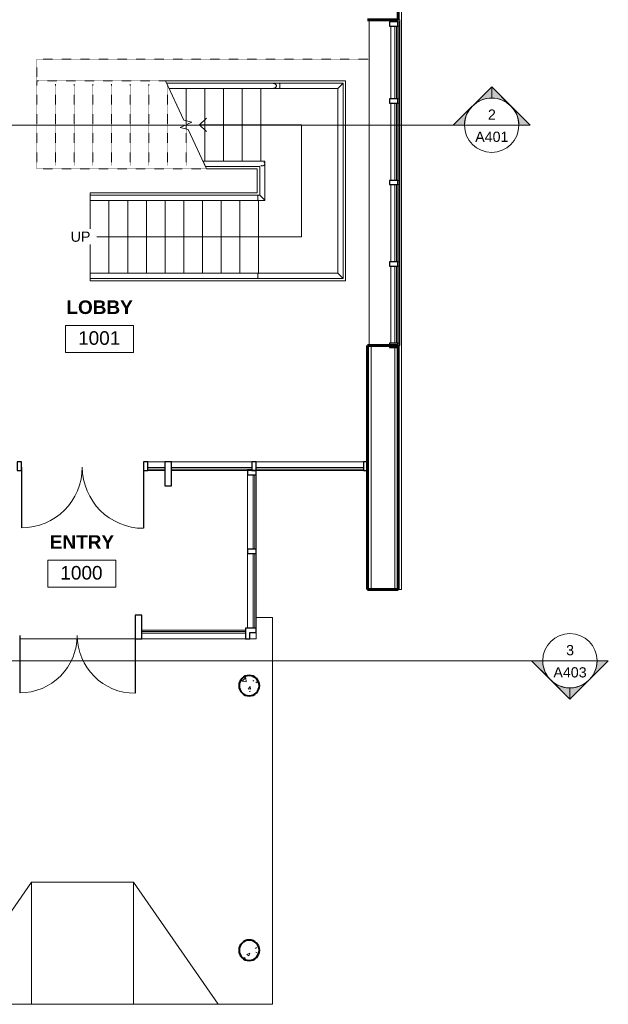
# Model space of a CAD drawing. Header units: inches. Extents: x -1969 to 2015, y -1363 to 1657.
# Tile 29 of 32: x 659 to 1006, y -768 to -187. Entities that reach past the tile are written whole.
import ezdxf

# ---------------------------------------------------------------- set-up
doc = ezdxf.new("R2010")
doc.units = ezdxf.units.IN
doc.header["$MEASUREMENT"] = 0
doc.linetypes.add('Overhead 1_16_', pattern=[0.101562, 0.0625, -0.039062])
for name, color, linetype, lineweight in [('A-AREA-IDEN', 2, 'Continuous', 9), ('A-DOOR', 31, 'Continuous', 18), ('A-FLOR', 192, 'Continuous', 18), ('A-FLOR-HRAL', 11, 'Continuous', 9), ('A-FLOR-OVHD', 1, 'Overhead 1_16_', 9), ('A-GLAZ-CURT', 52, 'Continuous', 9), ('A-GLAZ-CWMG', 51, 'Continuous', 9), ('A-ROOF', 132, 'Continuous', 18), ('G-ANNO-SYMB', 111, 'Continuous', 9), ('S-COLS', 52, 'Continuous', 9), ('S-STRS', 31, 'Continuous', 9), ('S-STRS-ANNO', 31, 'Continuous', 9), ('S-STRS-IDEN', 31, 'Continuous', 9), ('S-STRS-MBND', 31, 'Overhead 1_16_', 9)]:
    doc.layers.add(name, color=color, linetype=linetype, lineweight=lineweight)
doc.styles.add('Arial', font='arial.ttf', dxfattribs={"height": 6})
doc.styles.add('Arial_1', font='arial.ttf', dxfattribs={"height": 8})
doc.styles.add('Arial_B', font='arialbd.ttf', dxfattribs={"height": 8})

# ---------------------------------------------------------------- blocks, each defined once
blk = doc.blocks.new('Top Rail Type - Top Rail_Internal_-516724-GROUND FLOOR')
at = {"layer": 'A-FLOR-HRAL'}
for p, q in [((811.79, -224.84), (807.94, -224.84)), ((849.29, -224.84), (811.79, -224.84)), ((849.29, -339.84), (849.29, -224.84)), ((807.94, -227.84), (811.79, -227.84)), ((811.79, -227.84), (846.29, -227.84)), ((846.29, -227.84), (846.29, -336.84)), ((799.4, -336.84), (700.4, -336.84)), ((700.4, -339.84), (799.4, -339.84)), ((846.29, -336.84), (799.4, -336.84)), ((799.4, -339.84), (849.29, -339.84))]:
    blk.add_line(p, q, dxfattribs=at)
for points, knots in [([(807.94, -227.84), (808.04, -227.84), (808.26, -227.83), (808.57, -227.77), (808.82, -227.7), (809.02, -227.63), (809.14, -227.57), (809.23, -227.52), (809.32, -227.47), (809.43, -227.39), (809.54, -227.31), (809.62, -227.24), (809.67, -227.19), (809.72, -227.13), (809.79, -227.05), (809.87, -226.93), (809.95, -226.79), (809.99, -226.67), (810.01, -226.57), (810.03, -226.47), (810.04, -226.33), (810.03, -226.2), (810.01, -226.1), (809.99, -226), (809.95, -225.88), (809.87, -225.74), (809.79, -225.63), (809.72, -225.54), (809.66, -225.47), (809.59, -225.4), (809.47, -225.3), (809.33, -225.21), (809.21, -225.14), (809.14, -225.11), (809.04, -225.05), (808.87, -224.99), (808.64, -224.92), (808.34, -224.85), (808.1, -224.84), (807.94, -224.84)], [0, 0, 0, 0, 0.055556, 0.111111, 0.166667, 0.194444, 0.222222, 0.236111, 0.25, 0.277778, 0.305556, 0.319444, 0.333333, 0.347222, 0.361111, 0.388889, 0.416667, 0.444444, 0.458333, 0.472222, 0.5, 0.527778, 0.541667, 0.555556, 0.583333, 0.611111, 0.638889, 0.652778, 0.666667, 0.6875, 0.708333, 0.75, 0.770833, 0.78125, 0.791667, 0.833333, 0.875, 0.916667, 1, 1, 1, 1]), ([(811.79, -224.84), (811.81, -224.84), (811.86, -224.86), (811.92, -224.96), (811.98, -225.11), (812.05, -225.4), (812.11, -225.86), (812.12, -226.47), (812.08, -227.03), (812.01, -227.48), (811.91, -227.77), (811.83, -227.84), (811.79, -227.84)], [0, 0, 0, 0, 0.066667, 0.133333, 0.2, 0.266667, 0.4, 0.533333, 0.65, 0.766667, 0.883333, 1, 1, 1, 1]), ([(849.29, -224.84), (849.29, -224.84), (849.27, -224.86), (849.17, -224.96), (849.04, -225.09), (848.9, -225.22), (848.79, -225.33), (848.67, -225.45), (848.54, -225.58), (848.4, -225.72), (848.25, -225.87), (848.1, -226.02), (847.94, -226.18), (847.79, -226.34), (847.63, -226.49), (847.48, -226.65), (847.32, -226.8), (847.18, -226.95), (847.04, -227.09), (846.9, -227.22), (846.78, -227.34), (846.67, -227.45), (846.54, -227.58), (846.41, -227.72), (846.31, -227.81), (846.29, -227.84), (846.29, -227.84)], [0, 0, 0, 0, 0.066667, 0.133333, 0.2, 0.233333, 0.266667, 0.3, 0.333333, 0.366667, 0.4, 0.433333, 0.466667, 0.5, 0.533333, 0.566667, 0.6, 0.633333, 0.666667, 0.7, 0.733333, 0.766667, 0.8, 0.866667, 0.933333, 1, 1, 1, 1]), ([(700.4, -339.84), (700.4, -339.84), (700.4, -339.81), (700.4, -339.68), (700.4, -339.37), (700.4, -338.81), (700.4, -338.2), (700.4, -337.64), (700.4, -337.2), (700.4, -336.95), (700.4, -336.85), (700.4, -336.84), (700.4, -336.84)], [0, 0, 0, 0, 0.066667, 0.133333, 0.266667, 0.4, 0.533333, 0.65, 0.766667, 0.883333, 0.941667, 1, 1, 1, 1]), ([(799.4, -339.84), (799.38, -339.84), (799.33, -339.81), (799.27, -339.72), (799.21, -339.56), (799.14, -339.28), (799.08, -338.81), (799.07, -338.2), (799.1, -337.64), (799.18, -337.2), (799.28, -336.9), (799.36, -336.84), (799.4, -336.84)], [0, 0, 0, 0, 0.066667, 0.133333, 0.2, 0.266667, 0.4, 0.533333, 0.65, 0.766667, 0.883333, 1, 1, 1, 1]), ([(849.29, -339.84), (849.29, -339.84), (849.27, -339.81), (849.17, -339.72), (849.04, -339.58), (848.9, -339.45), (848.79, -339.34), (848.67, -339.22), (848.54, -339.09), (848.4, -338.95), (848.25, -338.8), (848.1, -338.65), (847.94, -338.49), (847.79, -338.34), (847.63, -338.18), (847.48, -338.02), (847.32, -337.87), (847.18, -337.72), (847.04, -337.58), (846.9, -337.45), (846.78, -337.33), (846.67, -337.22), (846.54, -337.09), (846.41, -336.96), (846.31, -336.86), (846.29, -336.84), (846.29, -336.84)], [0, 0, 0, 0, 0.066667, 0.133333, 0.2, 0.233333, 0.266667, 0.3, 0.333333, 0.366667, 0.4, 0.433333, 0.466667, 0.5, 0.533333, 0.566667, 0.6, 0.633333, 0.666667, 0.7, 0.733333, 0.766667, 0.8, 0.866667, 0.933333, 1, 1, 1, 1])]:
    blk.add_open_spline(points, degree=3, knots=knots, dxfattribs=at)
blk = doc.blocks.new('Top Rail Type - Top Rail_Internal_-V21-GROUND FLOOR')
at = {"layer": 'A-FLOR-HRAL'}
for p, q in [((745.35, -224.81), (746.77, -227.86)), ((811.79, -224.81), (745.35, -224.81)), ((849.31, -224.81), (811.79, -224.81)), ((849.31, -339.86), (849.31, -224.81)), ((811.79, -227.86), (746.77, -227.86)), ((846.26, -227.86), (811.79, -227.86)), ((846.26, -336.81), (846.26, -227.86)), ((700.4, -336.81), (799.4, -336.81)), ((700.4, -339.86), (799.4, -339.86)), ((799.4, -336.81), (846.26, -336.81)), ((799.4, -339.86), (849.31, -339.86))]:
    blk.add_line(p, q, dxfattribs=at)
blk = doc.blocks.new('Top Rail Type - Top Rail_Internal_-516739-GROUND FLOOR')
at = {"layer": 'A-FLOR-HRAL'}
for p, q in [((803.29, -293.84), (803.29, -272.34)), ((800.29, -273.84), (800.29, -290.84)), ((799.4, -290.84), (700.4, -290.84)), ((700.4, -293.84), (799.4, -293.84)), ((800.29, -290.84), (799.4, -290.84)), ((799.4, -293.84), (803.29, -293.84))]:
    blk.add_line(p, q, dxfattribs=at)
at = {"layer": 'A-FLOR-HRAL', "flags": 128}
for points in [[(800.89, -273.24), (801.04, -273.31), (801.32, -273.41), (801.63, -273.45), (801.94, -273.45), (802.25, -273.41), (802.54, -273.31), (802.79, -273.17), (803, -273), (803.16, -272.79), (803.25, -272.57), (803.29, -272.34)], [(802.69, -271.44), (802.79, -271.5), (803, -271.67), (803.16, -271.88), (803.25, -272.1), (803.29, -272.34)]]:
    blk.add_lwpolyline(points, dxfattribs=at)
at = {"layer": 'A-FLOR-HRAL'}
for points, knots in [([(700.4, -293.84), (700.4, -293.84), (700.4, -293.81), (700.4, -293.68), (700.4, -293.37), (700.4, -292.81), (700.4, -292.2), (700.4, -291.64), (700.4, -291.2), (700.4, -290.95), (700.4, -290.85), (700.4, -290.84), (700.4, -290.84)], [0, 0, 0, 0, 0.066667, 0.133333, 0.266667, 0.4, 0.533333, 0.65, 0.766667, 0.883333, 0.941667, 1, 1, 1, 1]), ([(799.4, -293.84), (799.38, -293.84), (799.33, -293.81), (799.27, -293.72), (799.21, -293.56), (799.14, -293.28), (799.08, -292.81), (799.07, -292.2), (799.1, -291.64), (799.18, -291.2), (799.28, -290.9), (799.36, -290.84), (799.4, -290.84)], [0, 0, 0, 0, 0.066667, 0.133333, 0.2, 0.266667, 0.4, 0.533333, 0.65, 0.766667, 0.883333, 1, 1, 1, 1]), ([(803.29, -293.84), (803.29, -293.84), (803.27, -293.81), (803.17, -293.72), (803.04, -293.58), (802.9, -293.45), (802.79, -293.34), (802.67, -293.22), (802.54, -293.09), (802.4, -292.95), (802.25, -292.8), (802.1, -292.65), (801.94, -292.49), (801.79, -292.34), (801.63, -292.18), (801.48, -292.02), (801.32, -291.87), (801.18, -291.72), (801.04, -291.58), (800.9, -291.45), (800.78, -291.33), (800.67, -291.22), (800.54, -291.09), (800.41, -290.96), (800.31, -290.86), (800.29, -290.84), (800.29, -290.84)], [0, 0, 0, 0, 0.066667, 0.133333, 0.2, 0.233333, 0.266667, 0.3, 0.333333, 0.366667, 0.4, 0.433333, 0.466667, 0.5, 0.533333, 0.566667, 0.6, 0.633333, 0.666667, 0.7, 0.733333, 0.766667, 0.8, 0.866667, 0.933333, 1, 1, 1, 1])]:
    blk.add_open_spline(points, degree=3, knots=knots, dxfattribs=at)
blk = doc.blocks.new('Top Rail Type - Top Rail_Internal_-V22-GROUND FLOOR')
at = {"layer": 'A-FLOR-HRAL'}
for p, q in [((766.8, -270.81), (768.22, -273.86)), ((803.31, -270.81), (766.8, -270.81)), ((803.31, -293.86), (803.31, -270.81)), ((800.26, -273.86), (768.22, -273.86)), ((800.26, -290.81), (800.26, -273.86)), ((700.4, -290.81), (799.4, -290.81)), ((700.4, -293.86), (799.4, -293.86)), ((799.4, -290.81), (800.26, -290.81)), ((799.4, -293.86), (803.31, -293.86))]:
    blk.add_line(p, q, dxfattribs=at)
blk = doc.blocks.new('System Panel - Glazed-542890-GROUND FLOOR')
at = {"layer": 'A-GLAZ-CURT', "lineweight": 18}
for p, q in [((23.625, -0.75), (-23.625, -0.75)), ((-23.625, -0.75), (-23.625, -1.75)), ((-23.625, -1.75), (23.625, -1.75)), ((23.625, -1.75), (23.625, -0.75))]:
    blk.add_line(p, q, dxfattribs=at)
blk = doc.blocks.new('System Panel - Glazed-542891-GROUND FLOOR')
at = {"layer": 'A-GLAZ-CURT', "lineweight": 18}
for p, q in [((30.69, -0.75), (-32.58, -0.75)), ((-32.58, -0.75), (-32.58, -1.75)), ((-32.58, -1.75), (30.69, -1.75)), ((30.69, -1.75), (30.69, -0.75))]:
    blk.add_line(p, q, dxfattribs=at)
blk = doc.blocks.new('Rectangular Mullion - 2_5_ x 5_ rectangular-540301-GROUND FLOOR')
at = {"layer": 'A-GLAZ-CWMG'}
for p, q in [((795.54, -448.09), (748.29, -448.09)), ((793.04, -453.09), (748.29, -453.09))]:
    blk.add_line(p, q, dxfattribs=at)
blk = doc.blocks.new('Rectangular Mullion - 2_5_ x 5_ rectangular-542880-GROUND FLOOR')
at = {"layer": 'A-GLAZ-CWMG'}
for p, q in [((861.31, -448.09), (798.04, -448.09)), ((861.31, -453.09), (798.04, -453.09))]:
    blk.add_line(p, q, dxfattribs=at)
blk = doc.blocks.new('Rectangular Mullion - 2_5_ x 5_ rectangular-542910-GROUND FLOOR')
at = {"layer": 'A-GLAZ-CWMG', "lineweight": 30}
for p, q in [((863.81, -448.09), (861.31, -448.09)), ((861.31, -448.09), (861.31, -453.09)), ((863.81, -453.09), (863.81, -448.09)), ((861.31, -453.09), (863.81, -453.09))]:
    blk.add_line(p, q, dxfattribs=at)
blk = doc.blocks.new('Rectangular Mullion - 4_ x 14_ rectangular-542885-GROUND FLOOR')
at = {"layer": 'A-GLAZ-CWMG', "lineweight": 30}
for p, q in [((-2, 11.5), (2, 11.5)), ((-2, -2.5), (-2, 11.5)), ((2, 11.5), (2, -2.5)), ((2, -2.5), (-2, -2.5))]:
    blk.add_line(p, q, dxfattribs=at)
blk = doc.blocks.new('Rectangular Mullion - 2_5_ x 5_ rectangular-542884-GROUND FLOOR')
at = {"layer": 'A-GLAZ-CWMG', "lineweight": 30}
for p, q in [((-1.25, 2.5), (1.25, 2.5)), ((-1.25, -2.5), (-1.25, 2.5)), ((1.25, 2.5), (1.25, -2.5)), ((1.25, -2.5), (-1.25, -2.5))]:
    blk.add_line(p, q, dxfattribs=at)
blk = doc.blocks.new('System Panel - Sloped Glazing Panel-534485-GROUND FLOOR')
at = {"layer": 'A-GLAZ-CURT', "lineweight": 18}
for p, q in [((880.85, -332.59), (879.85, -332.59)), ((879.85, -332.59), (879.85, -378.09)), ((880.85, -378.09), (880.85, -332.59)), ((879.85, -378.09), (880.85, -378.09))]:
    blk.add_line(p, q, dxfattribs=at)
at = {"layer": 'A-GLAZ-CURT'}
blk.add_line((881.62, -378.09), (881.62, -332.59), dxfattribs=at)
blk = doc.blocks.new('Rectangular Mullion - 2_5_ x 5_ rectangular-534472-GROUND FLOOR')
at = {"layer": 'A-GLAZ-CWMG'}
for p, q in [((877.37, -234.09), (877.37, -191.09)), ((882.37, -188.59), (882.47, -188.59)), ((882.37, -235.34), (882.37, -188.59)), ((882.47, -235.34), (882.47, -188.59))]:
    blk.add_line(p, q, dxfattribs=at)
blk = doc.blocks.new('Rectangular Mullion - 2_5_ x 5_ rectangular-534389-GROUND FLOOR')
at = {"layer": 'A-GLAZ-CWMG', "lineweight": 30}
for p, q in [((876.6, -378.09), (876.6, -380.59)), ((881.6, -378.09), (876.6, -378.09)), ((876.6, -380.59), (881.6, -380.59)), ((881.6, -380.59), (881.6, -378.09))]:
    blk.add_line(p, q, dxfattribs=at)
at = {"layer": 'A-GLAZ-CWMG'}
for p, q in [((881.6, -378.09), (882.37, -378.09)), ((882.37, -378.09), (882.37, -379.34))]:
    blk.add_line(p, q, dxfattribs=at)
blk = doc.blocks.new('Rectangular Mullion - 2_5_ x 5_ rectangular-530682-GROUND FLOOR')
at = {"layer": 'A-GLAZ-CWMG'}
for p, q in [((877.37, -378.09), (877.37, -332.59)), ((882.37, -379.34), (882.37, -331.34)), ((882.47, -379.34), (882.47, -331.34))]:
    blk.add_line(p, q, dxfattribs=at)
blk = doc.blocks.new('Rectangular Mullion - 2_5_ x 5_ rectangular-534394-GROUND FLOOR')
at = {"layer": 'A-GLAZ-CWMG'}
for p, q in [((882.37, -331.34), (882.37, -283.34)), ((882.47, -331.34), (882.47, -283.34)), ((877.37, -330.09), (877.37, -284.59))]:
    blk.add_line(p, q, dxfattribs=at)
blk = doc.blocks.new('Rectangular Mullion - 2_5_ x 5_ rectangular-534398-GROUND FLOOR')
at = {"layer": 'A-GLAZ-CWMG', "lineweight": 30}
for p, q in [((876.6, -188.59), (876.6, -191.09)), ((881.6, -188.59), (876.6, -188.59)), ((876.6, -191.09), (881.6, -191.09)), ((881.6, -191.09), (881.6, -188.59))]:
    blk.add_line(p, q, dxfattribs=at)
at = {"layer": 'A-GLAZ-CWMG'}
for p, q in [((882.37, -188.59), (881.6, -188.59)), ((882.37, -191.09), (881.6, -191.09)), ((882.37, -188.59), (882.37, -191.09))]:
    blk.add_line(p, q, dxfattribs=at)
blk = doc.blocks.new('Rectangular Mullion - 2_5_ x 5_ rectangular-534386-GROUND FLOOR')
at = {"layer": 'A-GLAZ-CWMG', "lineweight": 30}
for p, q in [((876.6, -330.09), (876.6, -332.59)), ((881.6, -330.09), (876.6, -330.09)), ((881.6, -332.59), (881.6, -330.09)), ((876.6, -332.59), (881.6, -332.59))]:
    blk.add_line(p, q, dxfattribs=at)
at = {"layer": 'A-GLAZ-CWMG'}
for p, q in [((882.37, -330.09), (881.6, -330.09)), ((882.37, -330.09), (882.37, -332.59)), ((882.37, -332.59), (881.6, -332.59))]:
    blk.add_line(p, q, dxfattribs=at)
blk = doc.blocks.new('System Panel - Sloped Glazing Panel-534487-GROUND FLOOR')
at = {"layer": 'A-GLAZ-CURT', "lineweight": 18}
for p, q in [((880.85, -191.09), (879.85, -191.09)), ((879.85, -191.09), (879.85, -234.09)), ((880.85, -234.09), (880.85, -191.09)), ((879.85, -234.09), (880.85, -234.09))]:
    blk.add_line(p, q, dxfattribs=at)
at = {"layer": 'A-GLAZ-CURT'}
blk.add_line((881.62, -234.09), (881.62, -191.09), dxfattribs=at)
blk = doc.blocks.new('System Panel - Glazed-541335-GROUND FLOOR')
at = {"layer": 'A-GLAZ-CURT', "lineweight": 18}
for p, q in [((22, -0.75), (-22, -0.75)), ((-22, -0.75), (-22, -1.75)), ((-22, -1.75), (22, -1.75)), ((22, -1.75), (22, -0.75))]:
    blk.add_line(p, q, dxfattribs=at)
blk = doc.blocks.new('Rectangular Mullion - 2_5_ x 5_ rectangular-541358-GROUND FLOOR')
at = {"layer": 'A-GLAZ-CWMG'}
for p, q in [((593.54, -499.59), (593.54, -455.59)), ((598.54, -499.59), (598.54, -455.59))]:
    blk.add_line(p, q, dxfattribs=at)
blk = doc.blocks.new('Rectangular Mullion - 2_5_ x 5_ rectangular-541454-GROUND FLOOR')
at = {"layer": 'A-GLAZ-CWMG'}
for p, q in [((793.04, -455.59), (793.04, -499.59)), ((798.04, -455.59), (798.04, -499.59))]:
    blk.add_line(p, q, dxfattribs=at)
blk = doc.blocks.new('Rectangular Mullion - 2_5_ x 5_ rectangular-540923-GROUND FLOOR')
at = {"layer": 'A-GLAZ-CWMG', "lineweight": 30}
for p, q in [((-2.5, 2.5), (0, 2.5)), ((-2.5, -2.5), (-2.5, 2.5)), ((0, 2.5), (0, -2.5)), ((0, -2.5), (-2.5, -2.5))]:
    blk.add_line(p, q, dxfattribs=at)
blk = doc.blocks.new('Rectangular Mullion - 2_5_ x 5_ rectangular-540920-GROUND FLOOR')
at = {"layer": 'A-GLAZ-CWMG', "lineweight": 30}
for p, q in [((-1.25, 2.5), (1.25, 2.5)), ((-1.25, -2.5), (-1.25, 2.5)), ((1.25, 2.5), (1.25, -2.5)), ((1.25, -2.5), (-1.25, -2.5))]:
    blk.add_line(p, q, dxfattribs=at)
blk = doc.blocks.new('V Corner Mullion - 5_ V Corner-541074-GROUND FLOOR')
at = {"layer": 'A-GLAZ-CWMG', "lineweight": 30}
for p, q in [((-1.25, 2.5), (-3.75, 2.5)), ((-3.75, 2.5), (-3.75, -3.75)), ((-1.25, -1.25), (-1.25, 2.5)), ((-3.75, -3.75), (2.5, -3.75)), ((2.5, -1.25), (-1.25, -1.25)), ((2.5, -3.75), (2.5, -1.25))]:
    blk.add_line(p, q, dxfattribs=at)
blk = doc.blocks.new('Curtain Wall-Store Front-Dbl - Store Front Double Door-544487-GROUND FLOOR')
at = {"layer": 'A-DOOR', "lineweight": 30}
for p, q in [((-34, -0.5), (-34, -34.375)), ((34, -0.5), (34, -34.625))]:
    blk.add_line(p, q, dxfattribs=at)
at = {"layer": 'A-DOOR', "lineweight": 9}
for centre, radius, start, end in [((-34, -0.5), 33.875, 270, 0), ((34, -0.5), 34.125, 180, 270)]:
    blk.add_arc(centre, radius, start, end, dxfattribs=at)
blk = doc.blocks.new('System Panel - Glazed-544489-GROUND FLOOR')
at = {"layer": 'A-GLAZ-CURT', "lineweight": 18}
for p, q in [((30.5, 1.75), (-30.5, 1.75)), ((-30.5, 1.75), (-30.5, 0.75)), ((-30.5, 0.75), (30.5, 0.75)), ((30.5, 0.75), (30.5, 1.75))]:
    blk.add_line(p, q, dxfattribs=at)
blk = doc.blocks.new('Rectangular Mullion - 2_5_ x 5_ rectangular-541076-GROUND FLOOR')
at = {"layer": 'A-GLAZ-CWMG'}
for p, q in [((730.79, -547.34), (791.79, -547.34)), ((791.79, -552.34), (730.79, -552.34))]:
    blk.add_line(p, q, dxfattribs=at)
blk = doc.blocks.new('Rectangular Mullion - 4_ x 14_ rectangular-544485-GROUND FLOOR')
at = {"layer": 'A-GLAZ-CWMG', "lineweight": 30}
for p, q in [((-2, 2.5), (2, 2.5)), ((-2, -11.5), (-2, 2.5)), ((2, 2.5), (2, -11.5)), ((2, -11.5), (-2, -11.5))]:
    blk.add_line(p, q, dxfattribs=at)
blk = doc.blocks.new('Curtain Wall-Store Front-Dbl - Store Front Double Door-543534-GROUND FLOOR')
at = {"layer": 'A-DOOR', "lineweight": 30}
for p, q in [((-36, -0.5), (-36, -36.375)), ((36, -0.5), (36, -36.625))]:
    blk.add_line(p, q, dxfattribs=at)
at = {"layer": 'A-DOOR', "lineweight": 9}
for centre, radius, start, end in [((-36, -0.5), 35.875, 270, 0), ((36, -0.5), 36.125, 180, 270)]:
    blk.add_arc(centre, radius, start, end, dxfattribs=at)
blk = doc.blocks.new('System Panel - Glazed-543510-GROUND FLOOR')
at = {"layer": 'A-GLAZ-CURT', "lineweight": 18}
for p, q in [((5, -0.75), (-5, -0.75)), ((-5, -0.75), (-5, -1.75)), ((-5, -1.75), (5, -1.75)), ((5, -1.75), (5, -0.75))]:
    blk.add_line(p, q, dxfattribs=at)
blk = doc.blocks.new('Rectangular Mullion - 2_5_ x 5_ rectangular-543462-GROUND FLOOR')
at = {"layer": 'A-GLAZ-CWMG', "lineweight": 30}
for p, q in [((-1.25, 2.5), (1.25, 2.5)), ((-1.25, -2.5), (-1.25, 2.5)), ((1.25, 2.5), (1.25, -2.5)), ((1.25, -2.5), (-1.25, -2.5))]:
    blk.add_line(p, q, dxfattribs=at)
blk = doc.blocks.new('Rectangular Mullion - 2_5_ x 5_ rectangular-543509-GROUND FLOOR')
at = {"layer": 'A-GLAZ-CWMG'}
for p, q in [((744.29, -448.09), (734.29, -448.09)), ((744.29, -453.09), (734.29, -453.09))]:
    blk.add_line(p, q, dxfattribs=at)
blk = doc.blocks.new('Concrete-Round-Column - 12_-589301-GROUND FLOOR')
at = {"layer": 'S-COLS'}
h = blk.add_hatch(dxfattribs=at)
h.set_pattern_fill('FP_6', color=256, style=0, pattern_type=2)
h.set_pattern_definition([(50, (-794.018, 735.99), (18.36206, -1.60683), [1.92, -21.12]), (355, (-794.018, 735.99), (-3.55226, 19.25587), [1.536, -16.896]), (100.451, (-792.487, 735.856), (14.8102, 17.6493), [1.632, -17.949]), (46.184, (-794.018, 741.11), (27.32125, -4.2376), [2.88, -31.68]), (96.636, (-791.74, 740.757), (23.92754, 24.93717), [2.448, -26.924]), (351.184, (-794.018, 741.11), (23.92765, 24.9374), [2.304, -25.344]), (21, (-791.458, 739.83), (15.2808, -10.30746), [1.92, -21.12]), (326, (-791.458, 739.83), (6.22856, 18.56374), [1.536, -16.896]), (71.451, (-790.184, 738.971), (21.50985, 8.25628), [1.632, -17.949]), (37.5, (-794.018, 735.99), (0.311095, 8.522537), [0.845, -15.846, 0.845, -16.307, -16.96]), (37.5, (-794.018, 735.99), (0.311095, 8.522537), [-33.843, 0.845, -16.115]), (7.5, (-794.018, 735.99), (6.73464, 10.09743), [0.845, -8.934, 0.845, -15.462, -6.464]), (7.5, (-794.018, 735.99), (6.73464, 10.09743), [-26.086, 0.845, -5.619]), (327.5, (-799.726, 735.99), (13.666107, -0.577186), [0.845, -5.555, 0.845, -19.123, -26.496]), (327.5, (-799.726, 735.99), (13.666107, -0.577186), [-26.368, 0.845, -25.651]), (317.5, (-802.286, 735.99), (14.92985, 2.56286), [0.845, -7.475, 0.845, -12.416, -18.816]), (317.5, (-802.286, 735.99), (14.92985, 2.56286), [-21.581, 0.845, -17.971])])
h.paths.add_polyline_path([(-0.85, -5.94), (0.85, -5.94), (2.49, -5.46), (3.93, -4.53), (5.05, -3.24), (5.76, -1.69), (6, 0), (5.76, 1.69), (5.05, 3.24), (3.93, 4.53), (2.49, 5.46), (0.85, 5.94), (-0.85, 5.94), (-2.49, 5.46), (-3.93, 4.53), (-5.05, 3.24), (-5.76, 1.69), (-6, 0), (-5.76, -1.69), (-5.05, -3.24), (-3.93, -4.53), (-2.49, -5.46)])
at = {"layer": 'S-COLS', "lineweight": 40}
for start, end in [(360, 180), (180, 360)]:
    blk.add_arc((0, 0), 6, start, end, dxfattribs=at)
blk = doc.blocks.new('Concrete-Round-Column - 12_-589302-GROUND FLOOR')
at = {"layer": 'S-COLS'}
h = blk.add_hatch(dxfattribs=at)
h.set_pattern_fill('FP_7', color=256, style=0, pattern_type=2)
h.set_pattern_definition([(50, (-794.018, 579.99), (18.36206, -1.60683), [1.92, -21.12]), (355, (-794.018, 579.99), (-3.55226, 19.25587), [1.536, -16.896]), (100.451, (-792.487, 579.856), (14.8102, 17.6493), [1.632, -17.949]), (46.184, (-794.018, 585.11), (27.32125, -4.2376), [2.88, -31.68]), (96.636, (-791.74, 584.757), (23.9275, 24.9372), [2.448, -26.924]), (351.184, (-794.018, 585.11), (23.92765, 24.9374), [2.304, -25.344]), (21, (-791.458, 583.83), (15.2808, -10.30746), [1.92, -21.12]), (326, (-791.458, 583.83), (6.22856, 18.56374), [1.536, -16.896]), (71.451, (-790.184, 582.971), (21.50985, 8.25628), [1.632, -17.949]), (37.5, (-794.018, 579.99), (0.311095, 8.522537), [0.845, -15.846, 0.845, -16.307, -16.96]), (37.5, (-794.018, 579.99), (0.311095, 8.522537), [-33.843, 0.845, -16.115]), (7.5, (-794.018, 579.99), (6.73464, 10.09743), [0.845, -8.934, 0.845, -15.462, -6.464]), (7.5, (-794.018, 579.99), (6.73464, 10.09743), [-26.086, 0.845, -5.619]), (327.5, (-799.726, 579.99), (13.666107, -0.577186), [0.845, -5.555, 0.845, -19.123, -26.496]), (327.5, (-799.726, 579.99), (13.666107, -0.577186), [-26.368, 0.845, -25.651]), (317.5, (-802.286, 579.99), (14.92985, 2.56286), [0.845, -7.475, 0.845, -12.416, -18.816]), (317.5, (-802.286, 579.99), (14.92985, 2.56286), [-21.581, 0.845, -17.971])])
h.paths.add_polyline_path([(0.85, -5.94), (2.49, -5.46), (3.93, -4.53), (5.05, -3.24), (5.76, -1.69), (6, 0), (5.76, 1.69), (5.05, 3.24), (3.93, 4.53), (2.49, 5.46), (0.85, 5.94), (-0.85, 5.94), (-2.49, 5.46), (-3.93, 4.53), (-5.05, 3.24), (-5.76, 1.69), (-6, 0), (-5.76, -1.69), (-5.05, -3.24), (-3.93, -4.53), (-2.49, -5.46), (-0.85, -5.94)])
at = {"layer": 'S-COLS', "lineweight": 40}
for start, end in [(360, 180), (180, 360)]:
    blk.add_arc((0, 0), 6, start, end, dxfattribs=at)
blk = doc.blocks.new('Room Tag - Room Tag-84095-GROUND FLOOR')
at = {"layer": 'A-AREA-IDEN'}
for p, q in [((-0.3125, -0.0625), (-0.3125, -0.3125)), ((-0.3125, -0.0625), (0.3125, -0.0625)), ((0.3125, -0.0625), (0.3125, -0.3125)), ((-0.3125, -0.3125), (0.3125, -0.3125))]:
    blk.add_line(p, q, dxfattribs=at)
blk = doc.blocks.new('Section - Section Head - Filled-22785-GROUND FLOOR')
at = {"layer": 'G-ANNO-SYMB'}
h = blk.add_hatch(color=256, dxfattribs=at)
edge = h.paths.add_edge_path()
edge.add_line((-0.4268, 0.1768), (-0.25, 0.3536))
edge.add_line((-0.25, 0.3536), (-0.25, 0.25))
edge.add_arc((-0.25, 0), 0.25, 90, 135)
h = blk.add_hatch(color=256, dxfattribs=at)
edge = h.paths.add_edge_path()
edge.add_arc((-0.25, 0), 0.25, 45, 90)
edge.add_line((-0.25, 0.25), (-0.25, 0.3536))
edge.add_line((-0.25, 0.3536), (-0.0732, 0.1768))
h = blk.add_hatch(color=256, dxfattribs=at)
edge = h.paths.add_edge_path()
edge.add_arc((-0.25, 0), 0.2503, 137.9216, 180)
edge.add_line((-0.5003, 0), (-0.6036, 0))
edge.add_line((-0.6036, 0), (-0.4358, 0.1678))
h = blk.add_hatch(color=256, dxfattribs=at)
edge = h.paths.add_edge_path()
edge.add_line((-0.0642, 0.1678), (0.1036, 0))
edge.add_line((0.1036, 0), (0.0003, 0))
edge.add_arc((-0.25, 0), 0.2503, 0, 42.0784)
for p, q in [((-0.25, 0.3536), (-0.6036, 0)), ((-0.25, 0.3536), (-0.4268, 0.1768)), ((-0.25, 0.3536), (0.1036, 0)), ((-0.25, 0.25), (-0.25, 0.3536)), ((-0.0732, 0.1768), (-0.25, 0.3536)), ((-0.25, 0.3536), (-0.25, 0.25)), ((-0.4358, 0.1678), (-0.6036, 0)), ((0.1036, 0), (-0.0642, 0.1678)), ((-0.6036, 0), (-0.5003, 0)), ((0.0003, 0), (0.1036, 0)), ((-0.5, 0), (-0.6036, 0)), ((0, 0), (0.1036, 0))]:
    blk.add_line(p, q, dxfattribs=at)
for radius, start, end in [(0.25, 360, 180), (0.25, 90, 135), (0.25, 45, 90), (0.2503, 137.9216, 180), (0.2503, 0, 42.0784), (0.25, 180, 360)]:
    blk.add_arc((-0.25, 0), radius, start, end, dxfattribs=at)

msp = doc.modelspace()

# ---------------------------------------------------------------- linework, layer by layer
at = {"layer": 'A-FLOR'}
for p, q in [((798.0376, -539.8358), (807.7876, -539.8358)), ((807.7876, -539.8358), (807.7876, -767.8358)), ((798.0376, -552.3358), (798.0376, -548.5858)), ((658.7876, -552.3358), (726.7876, -552.3358)), ((794.2876, -552.3358), (798.0376, -552.3358)), ((665.7876, -695.8358), (615.7876, -767.8358)), ((665.7876, -767.8358), (665.7876, -695.8358)), ((725.7876, -695.8358), (665.7876, -695.8358)), ((725.7876, -767.8358), (725.7876, -695.8358)), ((775.7876, -767.8358), (725.7876, -695.8358)), ((807.7876, -767.8358), (99.5176, -767.8358))]:
    msp.add_line(p, q, dxfattribs=at)
at = {"layer": 'A-FLOR-OVHD'}
for p, q in [((864.7109, -210.5233), (668.7876, -210.5233)), ((668.7876, -210.5233), (668.7876, -223.3358))]:
    msp.add_line(p, q, dxfattribs=at)
at = {"layer": 'A-ROOF'}
for p, q in [((883.8247, -523.3358), (883.8247, 328.6642)), ((864.7109, -379.3358), (864.7109, -187.3358)), ((881.8253, -187.3358), (882.6953, -187.3358)), ((882.6953, -187.3358), (882.6953, -379.3358)), ((865.8114, -379.3358), (865.8114, -523.3358)), ((879.8236, -379.3358), (879.8236, -523.3358)), ((882.6953, -379.3358), (881.8253, -379.3358)), ((883.8247, -523.3358), (881.8253, -523.3358))]:
    msp.add_line(p, q, dxfattribs=at)
at = {"layer": 'A-ROOF', "lineweight": 60}
for p, q in [((881.8253, -187.3358), (881.8253, -7.3358)), ((881.8253, -187.3358), (863.8097, -187.3358)), ((863.8097, -523.3358), (863.8097, -379.3358)), ((881.8253, -379.3358), (863.8097, -379.3358)), ((881.8253, -523.3358), (881.8253, -379.3358)), ((863.8097, -523.3358), (881.8253, -523.3358))]:
    msp.add_line(p, q, dxfattribs=at)
at = {"layer": 'G-ANNO-SYMB'}
for p, q in [((920.8871, -249.543), (415.5802, -249.543)), ((920.8871, -249.543), (952.8871, -249.543)), ((79.5155, -565.2965), (966.9682, -565.2965)), ((966.9682, -565.2965), (998.9682, -565.2965))]:
    msp.add_line(p, q, dxfattribs=at)
at = {"layer": 'S-STRS'}
for p, q in [((809.6551, -223.3358), (744.6636, -223.3358)), ((850.7876, -223.3358), (809.6551, -223.3358)), ((850.7876, -341.3358), (850.7876, -223.3358)), ((756.7876, -246.9251), (756.7876, -227.8587)), ((767.7876, -270.813), (767.7876, -227.8587)), ((778.7876, -270.813), (778.7876, -227.8587)), ((789.7876, -270.813), (789.7876, -227.8587)), ((800.7876, -270.813), (800.7876, -227.8587)), ((756.7876, -251.7466), (756.7876, -249.3358)), ((798.7876, -275.3358), (768.9116, -275.3358)), ((798.7876, -275.3358), (798.7876, -289.3358)), ((700.4014, -289.3358), (700.4014, -290.813)), ((700.4014, -289.3358), (798.7876, -289.3358)), ((700.4014, -293.8587), (700.4014, -336.813)), ((711.4014, -293.8587), (711.4014, -336.813)), ((722.4014, -293.8587), (722.4014, -336.813)), ((733.4014, -293.8587), (733.4014, -336.813)), ((744.4014, -293.8587), (744.4014, -336.813)), ((755.4014, -293.8587), (755.4014, -336.813)), ((766.4014, -293.8587), (766.4014, -336.813)), ((777.4014, -293.8587), (777.4014, -336.813)), ((788.4014, -293.8587), (788.4014, -336.813)), ((799.4014, -293.8587), (799.4014, -336.813)), ((700.4014, -339.8587), (700.4014, -341.3358)), ((700.4014, -341.3358), (801.5339, -341.3358)), ((801.5339, -341.3358), (850.7876, -341.3358))]:
    msp.add_line(p, q, dxfattribs=at)
at = {"layer": 'S-STRS-ANNO'}
for p, q in [((764.7876, -249.3358), (768.7876, -245.3358)), ((767.7876, -249.3358), (764.7876, -249.3358)), ((764.7876, -249.3358), (768.7876, -253.3358)), ((778.7876, -249.3358), (767.7876, -249.3358)), ((789.7876, -249.3358), (778.7876, -249.3358)), ((800.7876, -249.3358), (789.7876, -249.3358)), ((824.7876, -249.3358), (800.7876, -249.3358)), ((824.7876, -315.3358), (824.7876, -249.3358)), ((700.4014, -315.3358), (711.4014, -315.3358)), ((711.4014, -315.3358), (722.4014, -315.3358)), ((722.4014, -315.3358), (733.4014, -315.3358)), ((733.4014, -315.3358), (744.4014, -315.3358)), ((744.4014, -315.3358), (755.4014, -315.3358)), ((755.4014, -315.3358), (766.4014, -315.3358)), ((766.4014, -315.3358), (777.4014, -315.3358)), ((777.4014, -315.3358), (788.4014, -315.3358)), ((788.4014, -315.3358), (799.4014, -315.3358)), ((799.4014, -315.3358), (824.7876, -315.3358))]:
    msp.add_line(p, q, dxfattribs=at)
at = {"layer": 'S-STRS-MBND'}
for p, q in [((668.7876, -275.3358), (668.7876, -223.3358)), ((744.6636, -223.3358), (668.7876, -223.3358)), ((679.7876, -273.3358), (679.7876, -225.3358)), ((690.7876, -273.3358), (690.7876, -225.3358)), ((701.7876, -273.3358), (701.7876, -225.3358)), ((712.7876, -273.3358), (712.7876, -225.3358)), ((723.7876, -273.3358), (723.7876, -225.3358)), ((734.7876, -273.3358), (734.7876, -225.3358)), ((745.7876, -273.3358), (745.7876, -225.7463)), ((756.7876, -249.3358), (756.7876, -246.9251)), ((756.7876, -273.3358), (756.7876, -251.7466)), ((768.9116, -275.3358), (668.7876, -275.3358)), ((767.7876, -273.3358), (767.7876, -272.9254))]:
    msp.add_line(p, q, dxfattribs=at)
at = {"layer": 'S-STRS-MBND', "linetype": 'Continuous'}
for p, q in [((744.6636, -223.3358), (755.5197, -246.6169)), ((760.1862, -247.751), (753.3889, -250.9207)), ((755.5197, -246.6169), (760.1862, -247.751)), ((753.3889, -250.9207), (758.0554, -252.0548)), ((758.0554, -252.0548), (768.9116, -275.3358))]:
    msp.add_line(p, q, dxfattribs=at)

# ---------------------------------------------------------------- block references
at = {"layer": 'A-AREA-IDEN', "xscale": 63.99999999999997, "yscale": 63.99999999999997, "zscale": 63.99999999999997}
for p in [(705.8034, -363.5655), (695.3409, -501.9608)]:
    msp.add_blockref('Room Tag - Room Tag-84095-GROUND FLOOR', p, dxfattribs=at)
at = {"layer": 'A-DOOR'}
for name, p in [('Curtain Wall-Store Front-Dbl - Store Front Double Door-543534-GROUND FLOOR', (695.7876, -450.5858)), ('Curtain Wall-Store Front-Dbl - Store Front Double Door-544487-GROUND FLOOR', (692.7876, -549.8358))]:
    msp.add_blockref(name, p, dxfattribs=at)
at = {"layer": 'A-FLOR-HRAL'}
for name in ['Top Rail Type - Top Rail_Internal_-V21-GROUND FLOOR', 'Top Rail Type - Top Rail_Internal_-516724-GROUND FLOOR', 'Top Rail Type - Top Rail_Internal_-V22-GROUND FLOOR', 'Top Rail Type - Top Rail_Internal_-516739-GROUND FLOOR']:
    msp.add_blockref(name, (0, 0), dxfattribs=at)
at = {"layer": 'A-GLAZ-CURT'}
for name, p in [('System Panel - Sloped Glazing Panel-534487-GROUND FLOOR', (0, 0)), ('System Panel - Sloped Glazing Panel-534485-GROUND FLOOR', (0, 96)), ('System Panel - Sloped Glazing Panel-534485-GROUND FLOOR', (0, 48)), ('System Panel - Sloped Glazing Panel-534485-GROUND FLOOR', (0, 0)), ('System Panel - Glazed-543510-GROUND FLOOR', (739.2876, -450.5858)), ('System Panel - Glazed-542890-GROUND FLOOR', (771.9126, -450.5858)), ('System Panel - Glazed-542891-GROUND FLOOR', (830.6202, -450.5858)), ('System Panel - Glazed-544489-GROUND FLOOR', (761.2876, -549.8358))]:
    msp.add_blockref(name, p, dxfattribs=at)
at = {"layer": 'A-GLAZ-CURT', "rotation": 89.9999999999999}
for p in [(795.5376, -477.5858), (795.5376, -524.0858)]:
    msp.add_blockref('System Panel - Glazed-541335-GROUND FLOOR', p, dxfattribs=at)
at = {"layer": 'A-GLAZ-CWMG'}
for name, p in [('Rectangular Mullion - 2_5_ x 5_ rectangular-534398-GROUND FLOOR', (0, 0)), ('Rectangular Mullion - 2_5_ x 5_ rectangular-534472-GROUND FLOOR', (0, 0)), ('Rectangular Mullion - 2_5_ x 5_ rectangular-534386-GROUND FLOOR', (0, 96)), ('Rectangular Mullion - 2_5_ x 5_ rectangular-534394-GROUND FLOOR', (0, 48)), ('Rectangular Mullion - 2_5_ x 5_ rectangular-534386-GROUND FLOOR', (0, 48)), ('Rectangular Mullion - 2_5_ x 5_ rectangular-534394-GROUND FLOOR', (0, 0)), ('Rectangular Mullion - 2_5_ x 5_ rectangular-534386-GROUND FLOOR', (0, 0)), ('Rectangular Mullion - 2_5_ x 5_ rectangular-530682-GROUND FLOOR', (0, 0)), ('Rectangular Mullion - 2_5_ x 5_ rectangular-534389-GROUND FLOOR', (0, 0)), ('Rectangular Mullion - 2_5_ x 5_ rectangular-543509-GROUND FLOOR', (0, 0)), ('Rectangular Mullion - 2_5_ x 5_ rectangular-540301-GROUND FLOOR', (0, 0)), ('Rectangular Mullion - 2_5_ x 5_ rectangular-542880-GROUND FLOOR', (0, 0)), ('Rectangular Mullion - 2_5_ x 5_ rectangular-542910-GROUND FLOOR', (0, 0)), ('Rectangular Mullion - 2_5_ x 5_ rectangular-541454-GROUND FLOOR', (0, 0)), ('Rectangular Mullion - 2_5_ x 5_ rectangular-541076-GROUND FLOOR', (0, 0))]:
    msp.add_blockref(name, p, dxfattribs=at)
at = {"layer": 'A-GLAZ-CWMG', "extrusion": (0, 0, -1)}
for name, p, rotation in [('Rectangular Mullion - 2_5_ x 5_ rectangular-543462-GROUND FLOOR', (-658.5376, -450.5858), 180), ('Rectangular Mullion - 2_5_ x 5_ rectangular-543462-GROUND FLOOR', (-733.0376, -450.5858), 180), ('Rectangular Mullion - 4_ x 14_ rectangular-542885-GROUND FLOOR', (-746.2876, -450.5858), 180), ('Rectangular Mullion - 2_5_ x 5_ rectangular-542884-GROUND FLOOR', (-796.7876, -450.5858), 180), ('Rectangular Mullion - 2_5_ x 5_ rectangular-540923-GROUND FLOOR', (-795.5376, -453.0858), 90.00000000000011), ('Rectangular Mullion - 2_5_ x 5_ rectangular-540920-GROUND FLOOR', (-795.5376, -500.8358), 90.00000000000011), ('Rectangular Mullion - 4_ x 14_ rectangular-544485-GROUND FLOOR', (-728.7876, -549.8358), 180)]:
    msp.add_blockref(name, p, dxfattribs=dict(at, rotation=rotation))
at = {"layer": 'A-GLAZ-CWMG'}
for name, p, rotation in [('Rectangular Mullion - 2_5_ x 5_ rectangular-541358-GROUND FLOOR', (1391.5752, -1001.6717), 180), ('V Corner Mullion - 5_ V Corner-541074-GROUND FLOOR', (795.5376, -549.8358), 269.9999999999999)]:
    msp.add_blockref(name, p, dxfattribs=dict(at, rotation=rotation))
at = {"layer": 'G-ANNO-SYMB', "extrusion": (0, 0, -1), "xscale": 63.99999999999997, "yscale": 63.99999999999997, "zscale": 63.99999999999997}
msp.add_blockref('Section - Section Head - Filled-22785-GROUND FLOOR', (-920.8871, -249.543), dxfattribs=at)
at = {"layer": 'G-ANNO-SYMB', "xscale": 63.99999999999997, "yscale": 63.99999999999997, "zscale": 63.99999999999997, "rotation": 180}
msp.add_blockref('Section - Section Head - Filled-22785-GROUND FLOOR', (966.9682, -565.2965), dxfattribs=at)
at = {"layer": 'S-COLS'}
for name, p in [('Concrete-Round-Column - 12_-589302-GROUND FLOOR', (794.0176, -579.9901)), ('Concrete-Round-Column - 12_-589301-GROUND FLOOR', (794.0176, -735.9901))]:
    msp.add_blockref(name, p, dxfattribs=at)

# ---------------------------------------------------------------- texts
at = {"layer": 'A-AREA-IDEN', "char_height": 8, "attachment_point": 1, "style": 'Arial_B'}
for s, insert, width in [('LOBBY', (686.3082, -352.8491), 47.066), ('ENTRY', (676.5133, -491.2445), 45.45)]:
    msp.add_mtext(s, dxfattribs=dict(at, insert=insert, width=width))
at = {"layer": 'A-AREA-IDEN', "lineweight": 20, "char_height": 8, "width": 29.896, "attachment_point": 1, "style": 'Arial_1'}
for s, insert in [('1001', (693.1979, -371.0162)), ('1000', (682.7353, -509.4115))]:
    msp.add_mtext(s, dxfattribs=dict(at, insert=insert))
at = {"layer": 'G-ANNO-SYMB', "char_height": 6, "attachment_point": 1, "style": 'Arial'}
for s, insert, width in [('2', (934.6731, -240.2706), 5.656), ('A401', (927.177, -253.3614), 23.836), ('3', (980.7542, -556.0241), 5.656), ('A403', (973.2581, -569.1149), 23.836)]:
    msp.add_mtext(s, dxfattribs=dict(at, insert=insert, width=width))

# ---------------------------------------------------------------- next in the draw order: texts
at = {"layer": 'S-STRS-IDEN', "insert": (688.8175, -312.2554), "char_height": 6, "width": 13.900642, "attachment_point": 1, "line_spacing_factor": 0.941778, "style": 'Arial', "bg_fill": 3, "box_fill_scale": 1.25, "bg_fill_color": 256, "bg_fill_true_color": 13158600, "bg_fill_transparency": 0}
msp.add_mtext('UP', dxfattribs=at)

doc.saveas('drawing.dxf')
